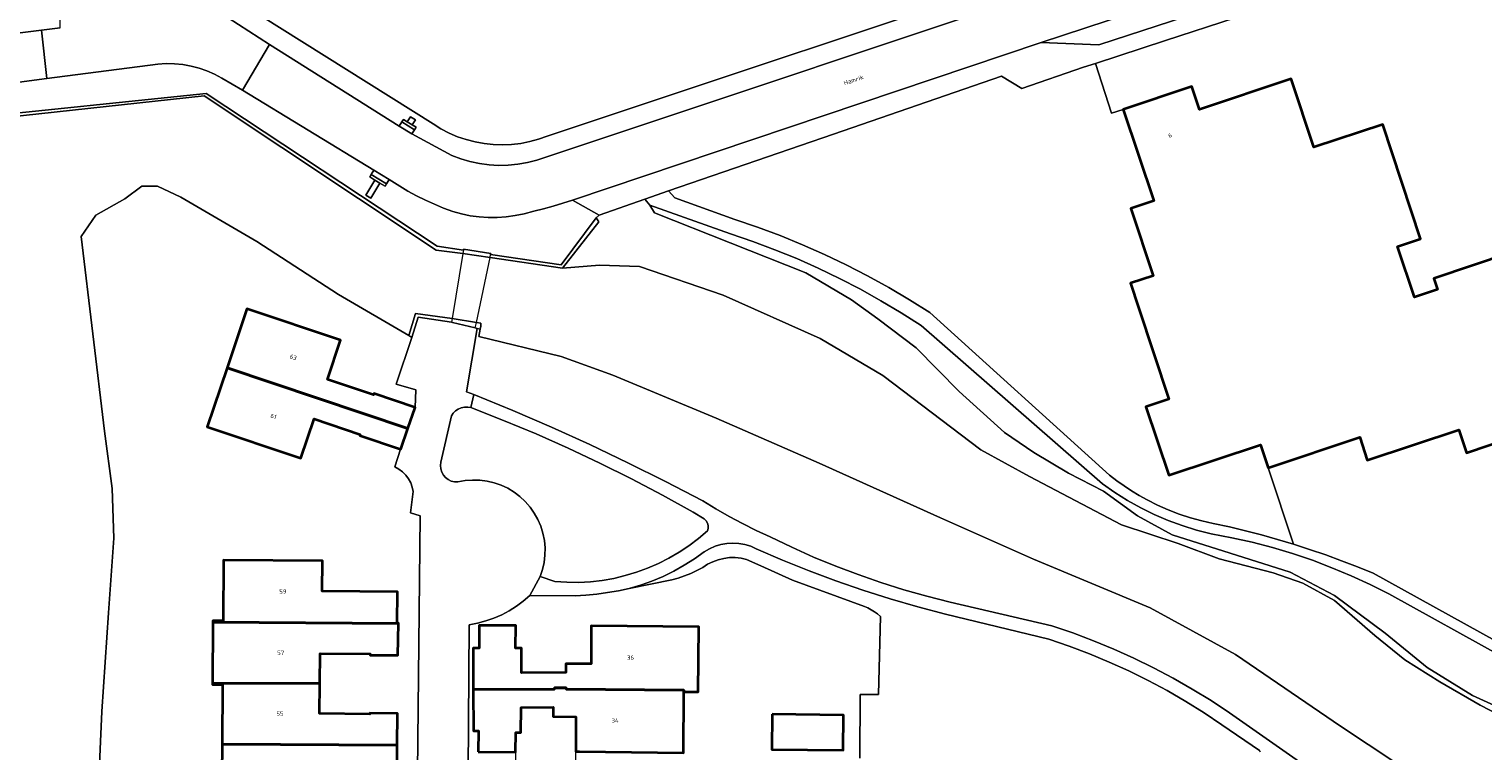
# Model space of a CAD drawing. Header units: metres. Extents: x 229229 to 231729, y 593167 to 595667.
# Tile 183 of 256: x 230661 to 230809, y 594120 to 594194. Entities that reach past the tile are written whole.
import ezdxf
from ezdxf.enums import TextEntityAlignment as Align

# ---------------------------------------------------------------- set-up
doc = ezdxf.new("R2010")
doc.units = ezdxf.units.M
for name, color, linetype, lineweight in [('B-WE-GR-GROENVOORZIENING-GV', 80, 'Continuous', 18), ('B-WE-KW-KUNSTWERK_DEK-GV', 170, 'Continuous', 18), ('B-WE-OG-BEBOUWING-GV', 7, 'Continuous', 35), ('B-WE-OG-BEBOUWING-T18', 10, 'Continuous', 18), ('B-WE-OG-TERREIN_ERF-GV', 7, 'Continuous', 18), ('B-WE-OG-TOPOGRAFIE-T18', 10, 'Continuous', 18), ('B-WE-OG-WATER-GV', 130, 'Continuous', 18), ('B-WE-OG-WATER_SLOOT-GV', 120, 'Continuous', 18), ('B-WE-VH-VERHARDING_GESLOTEN-GV', 252, 'Continuous', 18), ('B-WE-VH-VERHARDING_HALFVERHARDING-GV', 252, 'Continuous', 18), ('B-WE-VH-VERHARDING_OPEN-GV', 252, 'Continuous', 18)]:
    doc.layers.add(name, color=color, linetype=linetype, lineweight=lineweight)
doc.styles.add('NLCS-ISO-M250-T18', font='NLCS-ISO.ttf', dxfattribs={"height": 0.45})

msp = doc.modelspace()

# ---------------------------------------------------------------- linework, layer by layer
at = {"layer": 'B-WE-GR-GROENVOORZIENING-GV'}
for points in [[(230628.857, 594189.398), (230662.413, 594193.592), (230664.332, 594193.81), (230664.308, 594197.103), (230660.841, 594197.852)], [(230786.215, 594120.227), (230786.122, 594120.348), (230782.321, 594122.988), (230780.503, 594124.201), (230778.646, 594125.354), (230776.753, 594126.448), (230774.826, 594127.479), (230772.867, 594128.448), (230770.878, 594129.354), (230768.86, 594130.195), (230766.816, 594130.971), (230764.749, 594131.68), (230754.234, 594134.236), (230751.425, 594134.98), (230748.635, 594135.793), (230745.866, 594136.675), (230743.119, 594137.624), (230740.397, 594138.64), (230737.7, 594139.722), (230735.031, 594140.871), (230734.466, 594141.118), (230733.876, 594141.297), (230733.269, 594141.405), (230732.653, 594141.442), (230732.038, 594141.406), (230731.43, 594141.298), (230730.84, 594141.12), (230730.275, 594140.874), (230729.742, 594140.563), (230728.749, 594139.851), (230727.718, 594139.195), (230726.652, 594138.597), (230725.555, 594138.059), (230724.43, 594137.582), (230723.28, 594137.168), (230722.109, 594136.818), (230726.453, 594137.697), (230727.104, 594137.892), (230727.745, 594138.117), (230728.375, 594138.371), (230728.993, 594138.655), (230729.597, 594138.966), (230730.086, 594139.289), (230730.609, 594139.553), (230731.159, 594139.756), (230731.728, 594139.895), (230732.309, 594139.968), (230732.895, 594139.974), (230733.478, 594139.912), (230734.05, 594139.785), (230735.476, 594139.122), (230738.718, 594137.678), (230746.023, 594135.004), (230746.373, 594134.85), (230746.71, 594134.671), (230747.033, 594134.468), (230747.341, 594134.241), (230747.631, 594133.993), (230747.454, 594126.046), (230745.58, 594126.042), (230745.54, 594119.583)]]:
    msp.add_lwpolyline(points, dxfattribs=at)
for points in [[(230773.029, 594167.854), (230775.349, 594168.624), (230773.08, 594175.46), (230775.39, 594176.23), (230772.3, 594185.54), (230771.115, 594185.147), (230769.472, 594190.207), (230768.258, 594189.81), (230761.984, 594187.657), (230759.945, 594188.92), (230742.863, 594183.026), (230726.095, 594177.239), (230726.743, 594176.545), (230732.842, 594174.338), (230735.159, 594173.552), (230737.452, 594172.698), (230739.719, 594171.777), (230741.957, 594170.788), (230744.165, 594169.733), (230746.34, 594168.614), (230748.481, 594167.43), (230750.587, 594166.183), (230752.654, 594164.874), (230770.909, 594148.35), (230771.632, 594147.792), (230772.376, 594147.261), (230773.139, 594146.758), (230773.92, 594146.285), (230774.719, 594145.841), (230775.785, 594145.307), (230776.876, 594144.827), (230777.99, 594144.4), (230779.122, 594144.028), (230780.272, 594143.712), (230781.436, 594143.453), (230783.084, 594143.09), (230784.724, 594142.696), (230786.357, 594142.272), (230787.981, 594141.816), (230789.597, 594141.33), (230787.01, 594149.1), (230786.23, 594151.43), (230776.94, 594148.34), (230774.61, 594155.31), (230776.94, 594156.08), (230773.85, 594165.38)], [(230706.041, 594155.219), (230705.714, 594155.277), (230705.382, 594155.271), (230705.057, 594155.202), (230704.751, 594155.073), (230704.475, 594154.888), (230704.24, 594154.654), (230704.053, 594154.379), (230702.997, 594149.667), (230702.953, 594149.329), (230702.98, 594148.989), (230703.077, 594148.662), (230703.241, 594148.362), (230703.462, 594148.103), (230703.733, 594147.896), (230704.041, 594147.75), (230704.373, 594147.671), (230704.714, 594147.662), (230705.448, 594147.799), (230706.191, 594147.86), (230706.937, 594147.842), (230707.678, 594147.748), (230708.404, 594147.577), (230709.109, 594147.331), (230709.784, 594147.014), (230710.423, 594146.628), (230711.018, 594146.178), (230711.564, 594145.669), (230712.053, 594145.106), (230712.481, 594144.495), (230712.844, 594143.842), (230713.137, 594143.156), (230713.357, 594142.443), (230713.502, 594141.711), (230713.569, 594140.968), (230713.56, 594140.221), (230713.473, 594139.48), (230713.309, 594138.752), (230713.071, 594138.045), (230714.579, 594137.539), (230715.775, 594137.462), (230716.974, 594137.455), (230718.172, 594137.52), (230719.363, 594137.655), (230720.544, 594137.861), (230721.711, 594138.137), (230722.859, 594138.481), (230723.985, 594138.893), (230725.085, 594139.371), (230726.154, 594139.913), (230727.19, 594140.517), (230728.187, 594141.182), (230729.144, 594141.905), (230730.056, 594142.683), (230730.144, 594142.945), (230730.155, 594143.22), (230730.087, 594143.488), (230729.945, 594143.725), (230729.742, 594143.912), (230728.624, 594144.606), (230725.502, 594146.334), (230722.343, 594147.993), (230719.148, 594149.581), (230715.919, 594151.099), (230712.657, 594152.545), (230709.364, 594153.919)]]:
    msp.add_lwpolyline(points, close=True, dxfattribs=at)
at = {"layer": 'B-WE-KW-KUNSTWERK_DEK-GV'}
msp.add_lwpolyline([(230704.13, 594164.263), (230704.068, 594163.893), (230704.161, 594163.878), (230706.488, 594163.319), (230706.601, 594163.862), (230707.981, 594170.472), (230708.043, 594170.769), (230708.051, 594170.87), (230705.304, 594171.322), (230705.287, 594171.223), (230705.233, 594170.893)], close=True, dxfattribs=at)
at = {"layer": 'B-WE-OG-BEBOUWING-GV'}
msp.add_lwpolyline([(230815.44, 594172.23), (230803.83, 594168.36), (230804.21, 594167.23), (230801.89, 594166.45), (230800.17, 594171.59), (230802.501, 594172.37), (230798.652, 594183.986), (230791.65, 594181.687), (230789.34, 594188.63), (230780.04, 594185.54), (230779.27, 594187.86), (230772.3, 594185.54), (230775.39, 594176.23), (230773.08, 594175.46), (230775.349, 594168.624), (230773.029, 594167.854), (230773.85, 594165.38), (230776.94, 594156.08), (230774.61, 594155.31), (230776.94, 594148.34), (230786.23, 594151.43), (230787.01, 594149.1), (230796.32, 594152.2), (230797.09, 594149.87), (230806.4, 594152.96), (230807.18, 594150.63), (230814.16, 594152.98)], dxfattribs=at)
for points in [[(230699.65, 594153.1), (230700.37, 594155.24), (230696.17, 594156.64), (230696.14, 594156.53), (230691.46, 594158.09), (230692.79, 594162.08), (230683.28, 594165.26), (230681.27, 594159.26)], [(230699.65, 594153.1), (230681.27, 594159.26), (230679.26, 594153.25), (230688.78, 594150.07), (230690.12, 594154.07), (230694.8, 594152.5), (230694.76, 594152.38), (230698.902, 594150.993), (230698.94, 594150.98)], [(230698.67, 594133.27), (230698.67, 594133.32), (230698.56, 594133.32), (230698.59, 594136.5), (230690.939, 594136.556), (230690.96, 594139.66), (230680.92, 594139.72), (230680.87, 594133.53), (230679.84, 594133.54), (230679.84, 594133.41)], [(230679.84, 594133.41), (230679.79, 594127.21), (230690.69, 594127.18), (230690.72, 594130.23), (230695.81, 594130.18), (230695.81, 594130.07), (230698.63, 594130.04), (230698.67, 594133.27)], [(230706.886, 594132.979), (230706.871, 594130.759), (230706.257, 594130.758), (230706.272, 594126.571), (230714.52, 594126.59), (230714.52, 594126.75), (230715.7, 594126.75), (230715.7, 594126.59), (230727.67, 594126.49), (230727.67, 594126.33), (230729.12, 594126.32), (230729.18, 594132.92), (230718.24, 594133.02), (230718.25, 594129.17), (230715.69, 594129.17), (230715.693, 594128.287), (230711.184, 594128.271), (230711.175, 594130.77), (230710.571, 594130.767), (230710.59, 594133.07), (230707.631, 594133.07), (230706.89, 594133.07)], [(230698.56, 594120.9), (230698.59, 594124.14), (230695.77, 594124.17), (230695.77, 594124.07), (230690.65, 594124.12), (230690.69, 594127.18), (230679.79, 594127.21), (230679.79, 594127.07), (230680.81, 594127.06), (230680.76, 594121)], [(230706.78, 594120.217), (230710.569, 594120.201), (230710.588, 594122.201), (230711.099, 594122.196), (230711.136, 594124.731), (230714.402, 594124.774), (230714.393, 594123.804), (230716.687, 594123.783), (230716.694, 594120.247), (230717.08, 594120.25), (230727.64, 594120.14), (230727.67, 594126.33), (230727.67, 594126.49), (230715.7, 594126.59), (230715.7, 594126.75), (230714.52, 594126.75), (230714.52, 594126.59), (230706.272, 594126.571), (230706.288, 594122.35), (230706.797, 594122.351)], [(230736.647, 594124.041), (230736.607, 594120.465), (230743.847, 594120.385), (230743.887, 594123.961)], [(230692.99, 594114.88), (230692.99, 594115.02), (230690.67, 594115.09), (230690.77, 594118.01), (230695.71, 594117.85), (230695.7, 594117.74), (230698.53, 594117.66), (230698.56, 594120.9), (230680.76, 594121), (230680.71, 594114.8)]]:
    msp.add_lwpolyline(points, close=True, dxfattribs=at)
at = {"layer": 'B-WE-OG-TERREIN_ERF-GV'}
for points in [[(230813.029, 594204.46), (230790.741, 594197.168), (230776.587, 594192.537), (230769.472, 594190.207), (230771.115, 594185.147), (230772.3, 594185.54), (230779.27, 594187.86), (230780.04, 594185.54), (230789.34, 594188.63), (230791.65, 594181.687), (230798.652, 594183.986), (230802.501, 594172.37), (230800.17, 594171.59), (230801.89, 594166.45), (230804.21, 594167.23), (230803.83, 594168.36), (230815.44, 594172.23)], [(230678.082, 594199.243), (230702.21, 594184.054), (230703.001, 594183.561), (230703.827, 594183.129), (230704.683, 594182.76), (230705.565, 594182.457), (230706.467, 594182.22), (230707.384, 594182.053), (230708.311, 594181.954), (230709.242, 594181.926), (230710.174, 594181.968), (230711.099, 594182.08), (230712.014, 594182.261), (230712.912, 594182.51), (230713.789, 594182.826), (230765.819, 594200.183)], [(230700.55, 594111.66), (230700.892, 594144.231), (230699.907, 594144.535), (230700.17, 594146.685), (230700.082, 594147.142), (230699.927, 594147.58), (230699.709, 594147.991), (230699.432, 594148.364), (230699.103, 594148.692), (230698.728, 594148.968), (230698.317, 594149.185), (230698.902, 594150.993), (230694.76, 594152.38), (230694.8, 594152.5), (230690.12, 594154.07), (230688.78, 594150.07), (230679.26, 594153.25), (230681.27, 594159.26), (230683.28, 594165.26), (230692.79, 594162.08), (230691.46, 594158.09), (230696.14, 594156.53), (230696.17, 594156.64), (230700.37, 594155.24), (230700.454, 594157.043), (230698.44, 594157.616), (230700.05, 594162.347), (230699.721, 594162.54), (230692.591, 594166.716), (230684.301, 594172.088), (230676.581, 594176.61), (230674.195, 594177.731), (230672.616, 594177.713), (230670.905, 594176.43), (230667.957, 594174.779), (230666.443, 594172.612), (230668.812, 594152.83), (230669.605, 594146.984), (230669.758, 594141.934), (230669.225, 594134.373), (230668.548, 594124.316), (230668.25, 594117.441)], [(230814.16, 594152.98), (230807.18, 594150.63), (230806.4, 594152.96), (230797.09, 594149.87), (230796.32, 594152.2), (230787.01, 594149.1), (230789.597, 594141.33), (230791.234, 594140.803), (230792.861, 594140.245), (230794.477, 594139.656), (230796.081, 594139.036), (230797.673, 594138.385), (230811.689, 594130.641)], [(230680.71, 594114.8), (230680.76, 594121), (230680.81, 594127.06), (230679.79, 594127.07), (230679.79, 594127.21), (230679.84, 594133.41), (230679.84, 594133.54), (230680.87, 594133.53), (230680.92, 594139.72), (230690.96, 594139.66), (230690.939, 594136.556), (230698.59, 594136.5), (230698.56, 594133.32), (230698.67, 594133.32), (230698.67, 594133.27), (230698.63, 594130.04), (230695.81, 594130.07), (230695.81, 594130.18), (230690.72, 594130.23), (230690.69, 594127.18), (230690.65, 594124.12), (230695.77, 594124.07), (230695.77, 594124.17), (230698.59, 594124.14), (230698.56, 594120.9), (230698.53, 594117.66)], [(230745.54, 594119.583), (230745.58, 594126.042), (230747.454, 594126.046), (230747.631, 594133.993), (230747.341, 594134.241), (230747.033, 594134.468), (230746.71, 594134.671), (230746.373, 594134.85), (230746.023, 594135.004), (230738.718, 594137.678), (230735.476, 594139.122), (230734.05, 594139.785), (230733.478, 594139.912), (230732.895, 594139.974), (230732.309, 594139.968), (230731.728, 594139.895), (230731.159, 594139.756), (230730.609, 594139.553), (230730.086, 594139.289), (230729.597, 594138.966), (230728.993, 594138.655), (230728.375, 594138.371), (230727.745, 594138.117), (230727.104, 594137.892), (230726.453, 594137.697), (230722.109, 594136.818), (230721.022, 594136.595), (230719.928, 594136.41), (230718.828, 594136.262), (230717.724, 594136.151), (230716.617, 594136.078), (230712.011, 594136.12), (230711.358, 594135.551), (230710.664, 594135.033), (230709.933, 594134.569), (230709.168, 594134.163), (230708.375, 594133.815), (230707.558, 594133.529), (230706.721, 594133.306), (230705.87, 594133.147), (230705.573, 594088.293)], [(230706.78, 594120.217), (230706.797, 594122.351), (230706.288, 594122.35), (230706.272, 594126.571), (230706.257, 594130.758), (230706.871, 594130.759), (230706.886, 594132.979), (230706.89, 594133.07), (230707.631, 594133.07), (230710.59, 594133.07), (230710.571, 594130.767), (230711.175, 594130.77), (230711.184, 594128.271), (230715.693, 594128.287), (230715.69, 594129.17), (230718.25, 594129.17), (230718.24, 594133.02), (230729.18, 594132.92), (230729.12, 594126.32), (230727.67, 594126.33), (230727.64, 594120.14)]]:
    msp.add_lwpolyline(points, dxfattribs=at)
for points in [[(230716.694, 594120.247), (230716.687, 594123.783), (230714.393, 594123.804), (230714.402, 594124.774), (230711.136, 594124.731), (230711.099, 594122.196), (230710.588, 594122.201), (230710.569, 594120.201), (230710.547, 594117.753), (230711.121, 594117.747), (230711.133, 594115.41), (230714.319, 594115.453), (230714.326, 594116.207), (230714.747, 594116.412), (230716.702, 594116.596)], [(230736.647, 594124.041), (230743.887, 594123.961), (230743.847, 594120.385), (230736.607, 594120.465)]]:
    msp.add_lwpolyline(points, close=True, dxfattribs=at)
at = {"layer": 'B-WE-OG-WATER-GV'}
for points in [[(230811.578, 594123.425), (230808.546, 594124.965), (230804.47, 594127.356), (230800.911, 594129.594), (230797.838, 594132.06), (230793.74, 594135.615), (230790.555, 594137.361), (230787.529, 594138.411), (230782.038, 594139.833), (230777.872, 594141.402), (230772.136, 594143.315), (230762.774, 594148.219), (230757.823, 594150.916), (230747.872, 594158.469), (230741.5, 594162.245), (230731.647, 594166.658), (230723.166, 594169.552), (230719.098, 594169.699), (230715.336, 594169.408), (230707.981, 594170.472), (230705.233, 594170.893), (230702.501, 594171.222), (230678.942, 594186.905), (230657.143, 594184.533)], [(230668.25, 594117.441), (230668.548, 594124.316), (230669.225, 594134.373), (230669.758, 594141.934), (230669.605, 594146.984), (230668.812, 594152.83), (230666.443, 594172.612), (230667.957, 594174.779), (230670.905, 594176.43), (230672.616, 594177.713), (230674.195, 594177.731), (230676.581, 594176.61), (230684.301, 594172.088), (230692.591, 594166.716), (230699.721, 594162.54), (230700.415, 594164.802), (230704.13, 594164.263), (230706.601, 594163.862), (230707.039, 594163.791), (230707.034, 594163.514), (230706.979, 594163.201), (230706.851, 594162.464), (230715.217, 594160.416), (230720.472, 594158.53), (230730.965, 594154.155), (230741.403, 594149.575), (230753.738, 594144.001), (230763.186, 594139.812), (230775.036, 594134.864), (230783.687, 594130.13), (230794.372, 594122.827), (230802.802, 594117.249)]]:
    msp.add_lwpolyline(points, dxfattribs=at)
at = {"layer": 'B-WE-OG-WATER_SLOOT-GV'}
for points in [[(230657.143, 594184.533), (230678.942, 594186.905), (230702.501, 594171.222), (230705.233, 594170.893), (230707.981, 594170.472), (230715.336, 594169.408), (230719.046, 594174.103), (230718.773, 594174.508), (230715.219, 594169.734), (230708.043, 594170.769), (230708.051, 594170.87), (230705.304, 594171.322), (230705.287, 594171.223), (230702.604, 594171.635), (230679.155, 594187.15), (230654.9, 594184.631)], [(230811.57, 594124.23), (230807.789, 594125.951), (230803.164, 594128.801), (230798.91, 594132.294), (230793.772, 594136.105), (230789.248, 594138.497), (230783.163, 594140.435), (230777.278, 594142.292), (230773.755, 594144.214), (230770.304, 594146.728), (230766.75, 594148.553), (230763.223, 594150.668), (230760.254, 594152.685), (230755.631, 594156.858), (230751.278, 594161.29), (230747.389, 594164.244), (230744.688, 594166.184), (230740.068, 594168.936), (230724.691, 594175.011), (230724.227, 594175.782), (230723.719, 594176.421), (230719.057, 594174.793), (230718.773, 594174.508), (230719.046, 594174.103), (230715.336, 594169.408), (230719.098, 594169.699), (230723.166, 594169.552), (230731.647, 594166.658), (230741.5, 594162.245), (230747.872, 594158.469), (230757.823, 594150.916), (230762.774, 594148.219), (230772.136, 594143.315), (230777.872, 594141.402), (230782.038, 594139.833), (230787.529, 594138.411), (230790.555, 594137.361), (230793.74, 594135.615), (230797.838, 594132.06), (230800.911, 594129.594), (230804.47, 594127.356), (230808.546, 594124.965), (230811.578, 594123.425)], [(230810.897, 594129.848), (230799.292, 594136.28), (230797.392, 594137.236), (230795.459, 594138.124), (230793.497, 594138.945), (230791.507, 594139.697), (230789.492, 594140.378), (230787.455, 594140.989), (230785.397, 594141.529), (230783.322, 594141.996), (230781.232, 594142.391), (230779.75, 594142.771), (230778.29, 594143.227), (230776.856, 594143.757), (230775.45, 594144.362), (230774.078, 594145.038), (230772.743, 594145.784), (230771.448, 594146.598), (230770.197, 594147.478), (230751.768, 594163.578), (230749.749, 594164.864), (230747.693, 594166.089), (230745.601, 594167.252), (230743.476, 594168.354), (230741.319, 594169.391), (230739.132, 594170.365), (230736.917, 594171.273), (230734.677, 594172.115), (230732.412, 594172.89), (230727.735, 594174.557), (230724.227, 594175.782), (230724.691, 594175.011), (230740.068, 594168.936), (230744.688, 594166.184), (230747.389, 594164.244), (230751.278, 594161.29), (230755.631, 594156.858), (230760.254, 594152.685), (230763.223, 594150.668), (230766.75, 594148.553), (230770.304, 594146.728), (230773.755, 594144.214), (230777.278, 594142.292), (230783.163, 594140.435), (230789.248, 594138.497), (230793.772, 594136.105), (230798.91, 594132.294), (230803.164, 594128.801), (230807.789, 594125.951), (230811.57, 594124.23)], [(230802.802, 594117.249), (230794.372, 594122.827), (230783.687, 594130.13), (230775.036, 594134.864), (230763.186, 594139.812), (230753.738, 594144.001), (230741.403, 594149.575), (230730.965, 594154.155), (230720.472, 594158.53), (230715.217, 594160.416), (230706.851, 594162.464), (230706.979, 594163.201), (230706.671, 594163.275), (230705.58, 594156.819), (230706.34, 594156.535), (230710.296, 594154.914), (230714.221, 594153.221), (230718.115, 594151.456), (230721.976, 594149.62), (230725.802, 594147.714), (230729.593, 594145.737), (230730.922, 594144.934), (230732.271, 594144.165), (230733.64, 594143.433), (230735.027, 594142.737), (230736.433, 594142.077), (230738.629, 594141.022), (230740.855, 594140.03), (230743.108, 594139.102), (230745.386, 594138.238), (230747.689, 594137.44), (230750.012, 594136.707), (230752.356, 594136.04), (230754.718, 594135.441), (230765.06, 594133.049), (230767.175, 594132.317), (230769.267, 594131.521), (230771.333, 594130.66), (230773.372, 594129.737), (230775.382, 594128.751), (230777.36, 594127.704), (230779.305, 594126.597), (230781.215, 594125.431), (230783.089, 594124.206), (230791.894, 594118.013)]]:
    msp.add_lwpolyline(points, dxfattribs=at)
msp.add_lwpolyline([(230704.068, 594163.893), (230704.161, 594163.878), (230706.488, 594163.319), (230706.671, 594163.275), (230706.979, 594163.201), (230707.034, 594163.514), (230707.039, 594163.791), (230706.601, 594163.862), (230704.13, 594164.263), (230700.415, 594164.802), (230699.721, 594162.54), (230700.05, 594162.347), (230700.697, 594164.412)], close=True, dxfattribs=at)
at = {"layer": 'B-WE-VH-VERHARDING_GESLOTEN-GV'}
for points in [[(230768.47, 594198.995), (230713.662, 594180.679), (230712.732, 594180.366), (230711.782, 594180.125), (230710.816, 594179.957), (230709.84, 594179.862), (230708.859, 594179.842), (230707.88, 594179.896), (230706.908, 594180.025), (230705.948, 594180.226), (230705.006, 594180.5), (230704.088, 594180.845), (230700.049, 594183.039), (230698.769, 594183.838), (230685.574, 594192.137), (230682.849, 594187.501), (230696.185, 594179.353), (230697.744, 594178.401), (230699.648, 594177.238), (230700.524, 594176.754), (230701.418, 594176.302), (230702.329, 594175.885), (230703.254, 594175.502), (230704.193, 594175.154), (230705.078, 594174.911), (230705.977, 594174.728), (230706.886, 594174.607), (230707.801, 594174.548), (230708.719, 594174.551), (230709.634, 594174.616), (230710.542, 594174.743), (230711.44, 594174.932), (230712.432, 594175.175), (230713.42, 594175.434), (230714.404, 594175.708), (230715.383, 594175.998), (230716.358, 594176.303), (230763.956, 594192.323), (230775.187, 594196.041)], [(230654.516, 594187.554), (230662.974, 594188.665), (230662.413, 594193.592), (230628.857, 594189.398)], [(230791.894, 594118.013), (230783.089, 594124.206), (230781.215, 594125.431), (230779.305, 594126.597), (230777.36, 594127.704), (230775.382, 594128.751), (230773.372, 594129.737), (230771.333, 594130.66), (230769.267, 594131.521), (230767.175, 594132.317), (230765.06, 594133.049), (230754.718, 594135.441), (230752.356, 594136.04), (230750.012, 594136.707), (230747.689, 594137.44), (230745.386, 594138.238), (230743.108, 594139.102), (230740.855, 594140.03), (230738.629, 594141.022), (230736.433, 594142.077), (230735.027, 594142.737), (230733.64, 594143.433), (230732.271, 594144.165), (230730.922, 594144.934), (230729.593, 594145.737), (230725.802, 594147.714), (230721.976, 594149.62), (230718.115, 594151.456), (230714.221, 594153.221), (230710.296, 594154.914), (230706.34, 594156.535), (230706.041, 594155.219), (230709.364, 594153.919), (230712.657, 594152.545), (230715.919, 594151.099), (230719.148, 594149.581), (230722.343, 594147.993), (230725.502, 594146.334), (230728.624, 594144.606), (230729.742, 594143.912), (230729.945, 594143.725), (230730.087, 594143.488), (230730.155, 594143.22), (230730.144, 594142.945), (230730.056, 594142.683), (230729.144, 594141.905), (230728.187, 594141.182), (230727.19, 594140.517), (230726.154, 594139.913), (230725.085, 594139.371), (230723.985, 594138.893), (230722.859, 594138.481), (230721.711, 594138.137), (230720.544, 594137.861), (230719.363, 594137.655), (230718.172, 594137.52), (230716.974, 594137.455), (230715.775, 594137.462), (230714.579, 594137.539), (230713.071, 594138.045), (230712.011, 594136.12), (230716.617, 594136.078), (230717.724, 594136.151), (230718.828, 594136.262), (230719.928, 594136.41), (230721.022, 594136.595), (230722.109, 594136.818), (230723.28, 594137.168), (230724.43, 594137.582), (230725.555, 594138.059), (230726.652, 594138.597), (230727.718, 594139.195), (230728.749, 594139.851), (230729.742, 594140.563), (230730.275, 594140.874), (230730.84, 594141.12), (230731.43, 594141.298), (230732.038, 594141.406), (230732.653, 594141.442), (230733.269, 594141.405), (230733.876, 594141.297), (230734.466, 594141.118), (230735.031, 594140.871), (230737.7, 594139.722), (230740.397, 594138.64), (230743.119, 594137.624), (230745.866, 594136.675), (230748.635, 594135.793), (230751.425, 594134.98), (230754.234, 594134.236), (230764.749, 594131.68), (230766.816, 594130.971), (230768.86, 594130.195), (230770.878, 594129.354), (230772.867, 594128.448), (230774.826, 594127.479), (230776.753, 594126.448), (230778.646, 594125.354), (230780.503, 594124.201), (230782.321, 594122.988), (230786.122, 594120.348), (230786.215, 594120.227)]]:
    msp.add_lwpolyline(points, dxfattribs=at)
msp.add_lwpolyline([(230704.13, 594164.263), (230704.068, 594163.893), (230704.161, 594163.878), (230706.488, 594163.319), (230706.601, 594163.862), (230707.981, 594170.472), (230708.043, 594170.769), (230708.051, 594170.87), (230705.304, 594171.322), (230705.287, 594171.223), (230705.233, 594170.893)], close=True, dxfattribs=at)
at = {"layer": 'B-WE-VH-VERHARDING_HALFVERHARDING-GV'}
msp.add_lwpolyline([(230811.689, 594130.641), (230797.673, 594138.385), (230796.081, 594139.036), (230794.477, 594139.656), (230792.861, 594140.245), (230791.234, 594140.803), (230789.597, 594141.33), (230787.981, 594141.816), (230786.357, 594142.272), (230784.724, 594142.696), (230783.084, 594143.09), (230781.436, 594143.453), (230780.272, 594143.712), (230779.122, 594144.028), (230777.99, 594144.4), (230776.876, 594144.827), (230775.785, 594145.307), (230774.719, 594145.841), (230773.92, 594146.285), (230773.139, 594146.758), (230772.376, 594147.261), (230771.632, 594147.792), (230770.909, 594148.35), (230752.654, 594164.874), (230750.587, 594166.183), (230748.481, 594167.43), (230746.34, 594168.614), (230744.165, 594169.733), (230741.957, 594170.788), (230739.719, 594171.777), (230737.452, 594172.698), (230735.159, 594173.552), (230732.842, 594174.338), (230726.743, 594176.545), (230726.095, 594177.239), (230723.719, 594176.421), (230724.227, 594175.782), (230727.735, 594174.557), (230732.412, 594172.89), (230734.677, 594172.115), (230736.917, 594171.273), (230739.132, 594170.365), (230741.319, 594169.391), (230743.476, 594168.354), (230745.601, 594167.252), (230747.693, 594166.089), (230749.749, 594164.864), (230751.768, 594163.578), (230770.197, 594147.478), (230771.448, 594146.598), (230772.743, 594145.784), (230774.078, 594145.038), (230775.45, 594144.362), (230776.856, 594143.757), (230778.29, 594143.227), (230779.75, 594142.771), (230781.232, 594142.391), (230783.322, 594141.996), (230785.397, 594141.529), (230787.455, 594140.989), (230789.492, 594140.378), (230791.507, 594139.697), (230793.497, 594138.945), (230795.459, 594138.124), (230797.392, 594137.236), (230799.292, 594136.28), (230810.897, 594129.848)], dxfattribs=at)
at = {"layer": 'B-WE-VH-VERHARDING_OPEN-GV'}
for points in [[(230805.264, 594203.698), (230805.872, 594203.833), (230806.486, 594203.937), (230807.104, 594204.009), (230807.725, 594204.051), (230808.348, 594204.061), (230808.692, 594204.018), (230809.038, 594204.04), (230809.373, 594204.126), (230809.687, 594204.274), (230809.967, 594204.477), (230812.139, 594205.85), (230820.62, 594211.217), (230779.346, 594197.479), (230779.292, 594197.461), (230779.295, 594197.401), (230775.187, 594196.041), (230763.956, 594192.323), (230769.814, 594192.094)], [(230700.314, 594183.463), (230699.034, 594184.262), (230698.769, 594183.838), (230700.049, 594183.039)], [(230699.034, 594184.262), (230700.314, 594183.463), (230700.473, 594183.718), (230700.087, 594183.958), (230699.579, 594184.276), (230699.193, 594184.517)], [(230699.896, 594184.785), (230699.579, 594184.276), (230700.087, 594183.958), (230700.405, 594184.467)], [(230696.185, 594179.353), (230695.925, 594178.927), (230697.483, 594177.974), (230697.744, 594178.401)], [(230695.865, 594176.502), (230696.804, 594178.038), (230696.292, 594178.351), (230695.353, 594176.815)], [(230696.292, 594178.351), (230696.804, 594178.038), (230697.327, 594177.718), (230697.483, 594177.974), (230695.925, 594178.927), (230695.768, 594178.671)]]:
    msp.add_lwpolyline(points, close=True, dxfattribs=at)
for points in [[(230809.038, 594204.04), (230808.692, 594204.018), (230808.348, 594204.061), (230807.725, 594204.051), (230807.104, 594204.009), (230806.486, 594203.937), (230805.872, 594203.833), (230805.264, 594203.698), (230769.814, 594192.094), (230763.956, 594192.323), (230716.358, 594176.303), (230719.057, 594174.793), (230723.719, 594176.421), (230726.095, 594177.239), (230742.863, 594183.026), (230759.945, 594188.92), (230761.984, 594187.657), (230768.258, 594189.81), (230769.472, 594190.207), (230776.587, 594192.537), (230790.741, 594197.168), (230813.029, 594204.46)], [(230765.819, 594200.183), (230713.789, 594182.826), (230712.912, 594182.51), (230712.014, 594182.261), (230711.099, 594182.08), (230710.174, 594181.968), (230709.242, 594181.926), (230708.311, 594181.954), (230707.384, 594182.053), (230706.467, 594182.22), (230705.565, 594182.457), (230704.683, 594182.76), (230703.827, 594183.129), (230703.001, 594183.561), (230702.21, 594184.054), (230678.082, 594199.243)], [(230678.234, 594196.902), (230685.574, 594192.137), (230698.769, 594183.838), (230699.034, 594184.262), (230699.193, 594184.517), (230699.579, 594184.276), (230699.896, 594184.785), (230700.405, 594184.467), (230700.087, 594183.958), (230700.473, 594183.718), (230700.314, 594183.463), (230700.049, 594183.039), (230704.088, 594180.845), (230705.006, 594180.5), (230705.948, 594180.226), (230706.908, 594180.025), (230707.88, 594179.896), (230708.859, 594179.842), (230709.84, 594179.862), (230710.816, 594179.957), (230711.782, 594180.125), (230712.732, 594180.366), (230713.662, 594180.679), (230768.47, 594198.995)], [(230664.332, 594193.81), (230662.413, 594193.592), (230662.974, 594188.665), (230674.242, 594190.146), (230675.088, 594190.196), (230675.936, 594190.178), (230676.78, 594190.093), (230677.614, 594189.942), (230678.434, 594189.725), (230679.234, 594189.444), (230680.009, 594189.101), (230680.755, 594188.697), (230682.849, 594187.501), (230685.574, 594192.137), (230678.234, 594196.902)], [(230654.9, 594184.631), (230679.155, 594187.15), (230702.604, 594171.635), (230705.287, 594171.223), (230705.304, 594171.322), (230708.051, 594170.87), (230708.043, 594170.769), (230715.219, 594169.734), (230718.773, 594174.508), (230719.057, 594174.793), (230716.358, 594176.303), (230715.383, 594175.998), (230714.404, 594175.708), (230713.42, 594175.434), (230712.432, 594175.175), (230711.44, 594174.932), (230710.542, 594174.743), (230709.634, 594174.616), (230708.719, 594174.551), (230707.801, 594174.548), (230706.886, 594174.607), (230705.977, 594174.728), (230705.078, 594174.911), (230704.193, 594175.154), (230703.254, 594175.502), (230702.329, 594175.885), (230701.418, 594176.302), (230700.524, 594176.754), (230699.648, 594177.238), (230697.744, 594178.401), (230697.483, 594177.974), (230697.327, 594177.718), (230696.804, 594178.038), (230695.865, 594176.502), (230695.353, 594176.815), (230696.292, 594178.351), (230695.768, 594178.671), (230695.925, 594178.927), (230696.185, 594179.353), (230682.849, 594187.501), (230680.755, 594188.697), (230680.009, 594189.101), (230679.234, 594189.444), (230678.434, 594189.725), (230677.614, 594189.942), (230676.78, 594190.093), (230675.936, 594190.178), (230675.088, 594190.196), (230674.242, 594190.146), (230662.974, 594188.665), (230654.516, 594187.554)], [(230705.573, 594088.293), (230705.87, 594133.147), (230706.721, 594133.306), (230707.558, 594133.529), (230708.375, 594133.815), (230709.168, 594134.163), (230709.933, 594134.569), (230710.664, 594135.033), (230711.358, 594135.551), (230712.011, 594136.12), (230713.071, 594138.045), (230713.309, 594138.752), (230713.473, 594139.48), (230713.56, 594140.221), (230713.569, 594140.968), (230713.502, 594141.711), (230713.357, 594142.443), (230713.137, 594143.156), (230712.844, 594143.842), (230712.481, 594144.495), (230712.053, 594145.106), (230711.564, 594145.669), (230711.018, 594146.178), (230710.423, 594146.628), (230709.784, 594147.014), (230709.109, 594147.331), (230708.404, 594147.577), (230707.678, 594147.748), (230706.937, 594147.842), (230706.191, 594147.86), (230705.448, 594147.799), (230704.714, 594147.662), (230704.373, 594147.671), (230704.041, 594147.75), (230703.733, 594147.896), (230703.462, 594148.103), (230703.241, 594148.362), (230703.077, 594148.662), (230702.98, 594148.989), (230702.953, 594149.329), (230702.997, 594149.667), (230704.053, 594154.379), (230704.24, 594154.654), (230704.475, 594154.888), (230704.751, 594155.073), (230705.057, 594155.202), (230705.382, 594155.271), (230705.714, 594155.277), (230706.041, 594155.219), (230706.34, 594156.535), (230705.58, 594156.819), (230706.671, 594163.275), (230706.488, 594163.319), (230704.161, 594163.878), (230704.068, 594163.893), (230700.697, 594164.412), (230700.05, 594162.347), (230698.44, 594157.616), (230700.454, 594157.043), (230700.37, 594155.24), (230699.65, 594153.1), (230698.94, 594150.98), (230698.902, 594150.993), (230698.317, 594149.185), (230698.728, 594148.968), (230699.103, 594148.692), (230699.432, 594148.364), (230699.709, 594147.991), (230699.927, 594147.58), (230700.082, 594147.142), (230700.17, 594146.685), (230699.907, 594144.535), (230700.892, 594144.231), (230700.55, 594111.66)]]:
    msp.add_lwpolyline(points, dxfattribs=at)

# ---------------------------------------------------------------- texts
at = {"layer": 'B-WE-OG-BEBOUWING-T18', "style": 'NLCS-ISO-M250-T18'}
for s, rotation, p in [('6', 18.4, (230777.048, 594182.905)), ('63', 341.5, (230687.994, 594160.34)), ('61', 341.6, (230685.992, 594154.34)), ('59', 359.6, (230686.939, 594136.521)), ('57', 359.5, (230686.72, 594130.294)), ('36', 359.5, (230722.248, 594129.805)), ('55', 359.3, (230686.65, 594124.115)), ('34', 359.6, (230720.688, 594123.422))]:
    msp.add_text(s, height=0.45, rotation=rotation, dxfattribs=at).set_placement(p, align=Align.MIDDLE)
at = {"layer": 'B-WE-OG-TOPOGRAFIE-T18', "style": 'NLCS-ISO-M250-T18'}
msp.add_text('Hamrik', height=0.45, rotation=18.5, dxfattribs=at).set_placement((230744.907, 594188.517), align=Align.MIDDLE)

doc.saveas('drawing.dxf')
